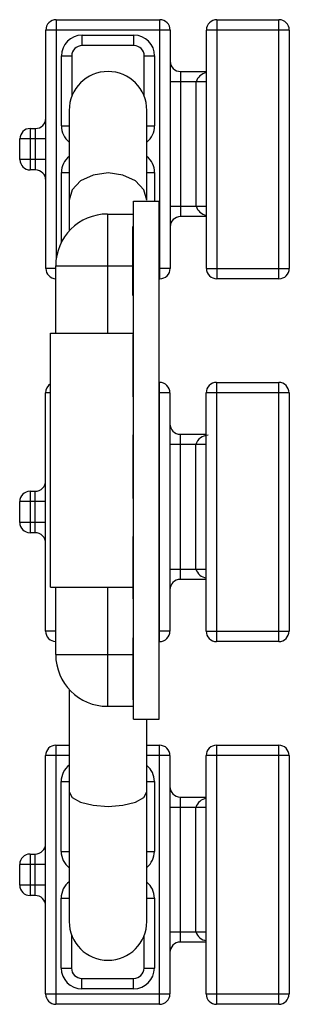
# Model space of a CAD drawing. Header units: millimetres. Extents: x -2.7 to 2.5, y -10.5 to 8.5.
import ezdxf

# ---------------------------------------------------------------- set-up
doc = ezdxf.new("R2010")
doc.units = ezdxf.units.MM

msp = doc.modelspace()

# ---------------------------------------------------------------- linework, layer by layer
at = {"color": 7, "linetype": 'Continuous', "lineweight": 25}
for p, q in [((-1.99, 8.5), (-1.99, 3.891)), ((-1.99, 8.5), (0.01, 8.5)), ((0.01, 3.5), (0.01, 8.5)), ((1.11, 8.5), (1.11, 3.5)), ((1.11, 8.5), (2.31, 8.5)), ((2.31, 3.5), (2.31, 8.5)), ((0.21, 8.3), (-2.19, 8.3)), ((-2.19, 3.7), (-2.19, 8.3)), ((-1.49, 8), (-1.49, 8.2)), ((-1.49, 8.2), (-0.49, 8.2)), ((-0.49, 8), (-0.49, 8.2)), ((0.21, 8.3), (0.21, 3.7)), ((2.51, 8.3), (0.91, 8.3)), ((0.91, 3.7), (0.91, 8.3)), ((2.51, 8.3), (2.51, 3.7)), ((-0.49, 8), (-1.49, 8)), ((-1.89, 6.45), (-1.89, 7.8)), ((-1.89, 7.8), (-1.69, 7.8)), ((-1.69, 7.8), (-1.69, 7.019)), ((-0.29, 7.019), (-0.29, 7.8)), ((-0.29, 7.8), (-0.09, 7.8)), ((-0.09, 7.8), (-0.09, 6.45)), ((0.41, 7.5), (0.41, 4.7)), ((0.41, 7.5), (0.91, 7.5)), ((0.91, 7.3), (0.21, 7.3)), ((0.71, 4.9), (0.71, 7.3)), ((-1.74, 6.75), (-1.74, 4.423)), ((-0.24, 5.017), (-0.24, 6.75)), ((-2.49, 6.4), (-2.49, 5.6)), ((-2.49, 6.4), (-2.39, 6.4)), ((-2.39, 5.6), (-2.39, 6.4)), ((-1.89, 6.45), (-1.74, 6.45)), ((-0.24, 6.45), (-0.09, 6.45)), ((-2.19, 6.2), (-2.69, 6.2)), ((-2.69, 5.8), (-2.69, 6.2)), ((-2.19, 5.8), (-2.69, 5.8)), ((-2.39, 5.6), (-2.49, 5.6)), ((-1.89, 4.206), (-1.89, 5.55)), ((-1.89, 5.55), (-1.74, 5.55)), ((-0.24, 5.55), (-0.09, 5.55)), ((-0.09, 5.55), (-0.09, 5)), ((-0.5, -5), (-0.5, 5)), ((-0.5, 5), (0, 5)), ((0, -5), (0, 5)), ((-1, 4.75), (-1, 2.45)), ((-1, 4.75), (-0.5, 4.75)), ((0.21, 4.9), (0.91, 4.9)), ((0.91, 4.7), (0.41, 4.7)), ((-0.51, 3.175), (-0.51, 4.509)), ((-0.51, 4.509), (-0.5, 4.509)), ((-0.51, 3.96), (-0.5, 3.96)), ((-2, 3.7), (-2.19, 3.7)), ((-2, 3.75), (-0.51, 3.75)), ((-2, 2.45), (-2, 3.75)), ((-0.51, 3.724), (-0.5, 3.724)), ((0.21, 3.7), (0, 3.7)), ((0.91, 3.7), (2.51, 3.7)), ((0.01, 3.5), (0, 3.5)), ((2.31, 3.5), (1.11, 3.5)), ((-0.51, 3.175), (-0.5, 3.175)), ((-2.1, -2.45), (-2.1, 2.45)), ((-2.1, 2.45), (-0.5, 2.45)), ((-0.51, 2.425), (-0.5, 2.425)), ((-0.51, 2.101), (-0.5, 2.101)), ((-0.51, 1.779), (-0.5, 1.779)), ((-0.51, 1.72), (-0.5, 1.72)), ((-0.51, 1.556), (-0.51, 1.225)), ((-0.51, 1.556), (-0.5, 1.556)), ((0, 1.5), (0.005, 1.5)), ((0.005, -3.5), (0.005, 1.5)), ((1.105, 1.5), (1.105, -3.5)), ((1.105, 1.5), (2.305, 1.5)), ((2.305, -3.5), (2.305, 1.5)), ((-2.195, -3.3), (-2.195, 1.3)), ((-2.1, 1.3), (-2.195, 1.3)), ((-0.51, 1.225), (-0.5, 1.225)), ((0.205, 1.3), (0, 1.3)), ((0.205, 1.3), (0.205, -3.3)), ((0.905, -3.3), (0.905, 1.3)), ((2.505, 1.3), (0.905, 1.3)), ((2.505, 1.3), (2.505, -3.3)), ((-0.51, 0.49), (-0.5, 0.49)), ((0.405, 0.5), (0.405, -2.3)), ((0.405, 0.5), (0.905, 0.5)), ((0.905, 0.3), (0.205, 0.3)), ((0.705, -2.1), (0.705, 0.3)), ((-0.51, 0.137), (-0.5, 0.137)), ((-0.51, 0.137), (-0.51, 0.098)), ((-0.51, 0.098), (-0.5, 0.098)), ((-0.51, -0.11), (-0.5, -0.11)), ((-0.51, -0.11), (-0.51, -0.554)), ((-0.51, -0.554), (-0.5, -0.554)), ((-2.495, -0.6), (-2.495, -1.4)), ((-2.495, -0.6), (-2.395, -0.6)), ((-2.395, -1.4), (-2.395, -0.6)), ((-0.51, -0.74), (-0.5, -0.74)), ((-2.195, -0.8), (-2.695, -0.8)), ((-2.695, -1.2), (-2.695, -0.8)), ((-2.195, -1.2), (-2.695, -1.2)), ((-2.395, -1.4), (-2.495, -1.4)), ((-0.51, -1.475), (-0.5, -1.475)), ((-0.51, -1.786), (-0.5, -1.786)), ((-0.51, -2.044), (-0.5, -2.044)), ((0.205, -2.1), (0.905, -2.1)), ((-2.1, -2.45), (-0.5, -2.45)), ((-2, -3.75), (-2, -2.45)), ((-1, -2.45), (-1, -4.75)), ((-0.51, -2.331), (-0.5, -2.331)), ((0.905, -2.3), (0.405, -2.3)), ((-0.51, -2.675), (-0.5, -2.675)), ((-2, -3.3), (-2.195, -3.3)), ((0.205, -3.3), (0, -3.3)), ((0.905, -3.3), (2.505, -3.3)), ((-0.51, -3.425), (-0.5, -3.425)), ((-0.51, -3.425), (-0.51, -4.625)), ((0.005, -3.5), (0, -3.5)), ((2.305, -3.5), (1.105, -3.5)), ((-2, -3.75), (-0.51, -3.75)), ((-1.74, -4.423), (-1.74, -8.9)), ((-0.51, -4.625), (-0.5, -4.625)), ((-1, -4.75), (-0.5, -4.75)), ((-0.5, -5), (0, -5)), ((-0.24, -8.9), (-0.24, -5)), ((-1.995, -5.5), (-1.995, -10.5)), ((-1.995, -5.5), (-1.74, -5.5)), ((-0.24, -5.5), (0.005, -5.5)), ((0.005, -10.5), (0.005, -5.5)), ((1.105, -5.5), (1.105, -10.5)), ((1.105, -5.5), (2.305, -5.5)), ((2.305, -10.5), (2.305, -5.5)), ((-1.74, -5.7), (-2.195, -5.7)), ((-2.195, -10.3), (-2.195, -5.7)), ((0.205, -5.7), (-0.24, -5.7)), ((0.205, -5.7), (0.205, -10.3)), ((0.905, -10.3), (0.905, -5.7)), ((2.505, -5.7), (0.905, -5.7)), ((2.505, -5.7), (2.505, -10.3)), ((-1.895, -7.55), (-1.895, -6.2)), ((-1.895, -6.2), (-1.74, -6.2)), ((-0.24, -6.2), (-0.095, -6.2)), ((-0.095, -6.2), (-0.095, -7.55)), ((0.405, -6.5), (0.405, -9.3)), ((0.405, -6.5), (0.905, -6.5)), ((0.905, -6.7), (0.205, -6.7)), ((0.705, -9.1), (0.705, -6.7)), ((-2.495, -7.6), (-2.495, -8.4)), ((-2.495, -7.6), (-2.395, -7.6)), ((-2.395, -8.4), (-2.395, -7.6)), ((-1.895, -7.55), (-1.74, -7.55)), ((-0.24, -7.55), (-0.095, -7.55)), ((-2.695, -8.2), (-2.695, -7.8)), ((-2.195, -7.8), (-2.695, -7.8)), ((-2.195, -8.2), (-2.695, -8.2)), ((-2.395, -8.4), (-2.495, -8.4)), ((-1.895, -9.8), (-1.895, -8.45)), ((-1.895, -8.45), (-1.74, -8.45)), ((-0.24, -8.45), (-0.095, -8.45)), ((-0.095, -8.45), (-0.095, -9.8)), ((0.205, -9.1), (0.905, -9.1)), ((-1.695, -9.156), (-1.695, -9.8)), ((-0.295, -9.8), (-0.295, -9.182)), ((0.905, -9.3), (0.405, -9.3)), ((-1.895, -9.8), (-1.695, -9.8)), ((-0.295, -9.8), (-0.095, -9.8)), ((-1.495, -10.2), (-1.495, -10)), ((-1.495, -10), (-0.495, -10)), ((-0.495, -10.2), (-0.495, -10)), ((-0.495, -10.2), (-1.495, -10.2)), ((-2.195, -10.3), (0.205, -10.3)), ((0.905, -10.3), (2.505, -10.3)), ((0.005, -10.5), (-1.995, -10.5)), ((2.305, -10.5), (1.105, -10.5))]:
    msp.add_line(p, q, dxfattribs=at)
at = {"color": 7, "linetype": 'Continuous', "lineweight": 25, "flags": 128}
for points in [[(-0.24, 5.017), (-0.297, 5.218), (-0.46, 5.389), (-0.703, 5.503), (-0.99, 5.542), (-1.277, 5.503), (-1.52, 5.389), (-1.683, 5.218), (-1.74, 5.017)], [(-1.74, -6.4), (-1.683, -6.508), (-1.52, -6.599), (-1.277, -6.66), (-0.99, -6.681)], [(-0.99, -6.681), (-0.703, -6.66), (-0.46, -6.599), (-0.297, -6.508), (-0.24, -6.4)]]:
    msp.add_lwpolyline(points, dxfattribs=at)
at = {"color": 7, "linetype": 'Continuous', "lineweight": 25}
for centre, radius, start, end in [((-1.99, 8.3), 0.2, 90, 180), ((0.01, 8.3), 0.2, 0, 90), ((1.11, 8.3), 0.2, 90, 180), ((2.31, 8.3), 0.2, 0, 90), ((-1.49, 7.8), 0.4, 90, 180), ((-0.49, 7.8), 0.4, 0, 90), ((-1.49, 7.8), 0.2, 90, 180), ((-0.49, 7.8), 0.2, 0, 90), ((0.41, 7.7), 0.2, 180, 270), ((-0.99, 6.75), 0.75, 0, 180), ((0.943, 7.233), 0.242, 97.8156, 163.9712), ((-2.39, 6.6), 0.2, 270, 0), ((-2.49, 6.2), 0.2, 90, 180), ((-1.49, 6.45), 0.4, 180, 231.3178), ((-0.49, 6.45), 0.4, 308.6822, 0), ((-2.49, 5.8), 0.2, 180, 270), ((-1.49, 5.55), 0.4, 128.6822, 180), ((-0.49, 5.55), 0.4, 0, 51.3178), ((-2.39, 5.4), 0.2, 0, 90), ((-1, 3.75), 1, 90, 180), ((0.943, 4.967), 0.242, 196.0288, 262.1844), ((0.41, 4.5), 0.2, 90, 180), ((-1.99, 3.7), 0.2, 180, 267.134), ((0.01, 3.7), 0.2, 270, 0), ((1.11, 3.7), 0.2, 180, 270), ((2.31, 3.7), 0.2, 270, 0), ((-1.995, 1.3), 0.2, 121.6233, 180), ((0.005, 1.3), 0.2, 0, 90), ((1.105, 1.3), 0.2, 90, 180), ((2.305, 1.3), 0.2, 0, 90), ((0.405, 0.7), 0.2, 180, 270), ((0.95, 0.227), 0.255, 92.1014, 163.3993), ((-2.395, -0.4), 0.2, 270, 0), ((-2.495, -0.8), 0.2, 90, 180), ((-2.495, -1.2), 0.2, 180, 270), ((-2.395, -1.6), 0.2, 0, 90), ((0.938, -2.033), 0.242, 196.0288, 262.1844), ((0.405, -2.5), 0.2, 90, 180), ((-1.995, -3.3), 0.2, 180, 268.6057), ((0.005, -3.3), 0.2, 270, 0), ((1.105, -3.3), 0.2, 180, 270), ((2.305, -3.3), 0.2, 270, 0), ((-1, -3.75), 1, 180, 270), ((-1.995, -5.7), 0.2, 90, 180), ((0.005, -5.7), 0.2, 0, 90), ((1.105, -5.7), 0.2, 90, 180), ((2.305, -5.7), 0.2, 0, 90), ((-1.495, -6.2), 0.4, 127.7463, 180), ((-0.495, -6.2), 0.4, 0, 50.3695), ((0.405, -6.3), 0.2, 180, 270), ((0.938, -6.767), 0.242, 97.8156, 163.9712), ((-2.395, -7.4), 0.2, 270, 0), ((-2.495, -7.8), 0.2, 90, 180), ((-1.495, -7.55), 0.4, 180, 232.2537), ((-0.495, -7.55), 0.4, 309.6305, 0), ((-1.495, -8.45), 0.4, 127.7463, 180), ((-0.495, -8.45), 0.4, 0, 50.3695), ((-2.495, -8.2), 0.2, 180, 270), ((-2.395, -8.6), 0.2, 0, 90), ((-0.99, -8.9), 0.75, 180, 0), ((0.938, -9.033), 0.242, 196.0288, 262.1844), ((0.405, -9.5), 0.2, 90, 180), ((-1.495, -9.8), 0.4, 180, 270), ((-1.495, -9.8), 0.2, 180, 270), ((-0.495, -9.8), 0.4, 270, 0), ((-0.495, -9.8), 0.2, 270, 0), ((-1.995, -10.3), 0.2, 180, 270), ((0.005, -10.3), 0.2, 270, 0), ((1.105, -10.3), 0.2, 180, 270), ((2.305, -10.3), 0.2, 270, 0)]:
    msp.add_arc(centre, radius, start, end, dxfattribs=at)
for points, knots in [([(-0.51, 2.425), (-0.51, 2.424), (-0.51, 2.423), (-0.51, 2.358), (-0.51, 2.231), (-0.51, 2.145), (-0.51, 2.101)], [0, 0, 0, 0, 0.281671, 0.559202, 0.779411, 1, 1, 1, 1]), ([(-0.51, 2.101), (-0.51, 2.055), (-0.51, 1.961), (-0.51, 1.823), (-0.51, 1.795), (-0.51, 1.779)], [0, 0, 0, 0, 0.280517, 0.560502, 1, 1, 1, 1]), ([(-0.51, 1.779), (-0.51, 1.77), (-0.51, 1.753), (-0.51, 1.73), (-0.51, 1.72)], [0, 0, 0, 0, 0.5601201, 1, 1, 1, 1]), ([(-0.51, 1.72), (-0.51, 1.692), (-0.51, 1.642), (-0.51, 1.582), (-0.51, 1.556)], [0, 0, 0, 0, 0.5597943, 1, 1, 1, 1]), ([(-0.51, 0.49), (-0.51, 0.486), (-0.51, 0.478), (-0.51, 0.402), (-0.51, 0.276), (-0.51, 0.183), (-0.51, 0.137)], [0, 0, 0, 0, 0.280404, 0.559856, 0.779464, 1, 1, 1, 1]), ([(-0.51, 0.115), (-0.51, 0.071), (-0.51, -0.007), (-0.51, -0.088), (-0.51, -0.125)], [0, 0, 0, 0, 0.559779, 1, 1, 1, 1]), ([(-0.51, -0.554), (-0.51, -0.612), (-0.51, -0.716), (-0.51, -0.733), (-0.51, -0.74)], [0, 0, 0, 0, 0.559918, 1, 1, 1, 1]), ([(-0.51, -1.475), (-0.51, -1.477), (-0.51, -1.48), (-0.51, -1.546), (-0.51, -1.661), (-0.51, -1.744), (-0.51, -1.786)], [0, 0, 0, 0, 0.281116, 0.560026, 0.780112, 1, 1, 1, 1]), ([(-0.51, -1.786), (-0.51, -1.817), (-0.51, -1.879), (-0.51, -1.978), (-0.51, -2.019), (-0.51, -2.044)], [0, 0, 0, 0, 0.280336, 0.5608, 1, 1, 1, 1]), ([(-0.51, -2.044), (-0.51, -2.057), (-0.51, -2.082), (-0.51, -2.157), (-0.51, -2.244), (-0.51, -2.302), (-0.51, -2.331)], [0, 0, 0, 0, 0.2802111, 0.5596695, 0.7797087, 1, 1, 1, 1]), ([(-0.51, -2.331), (-0.51, -2.371), (-0.51, -2.45), (-0.51, -2.557), (-0.51, -2.666), (-0.51, -2.671), (-0.51, -2.675)], [0, 0, 0, 0, 0.1871427, 0.3743187, 0.5607862, 1, 1, 1, 1])]:
    msp.add_open_spline(points, degree=3, knots=knots, dxfattribs=at)

doc.saveas('drawing.dxf')
